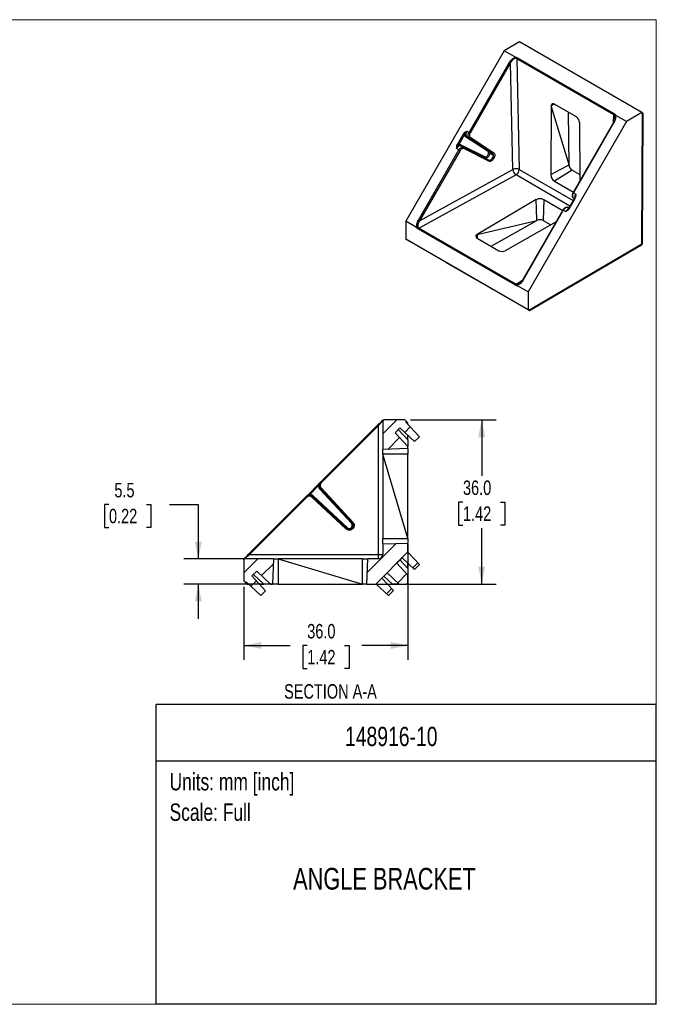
# Model space of a CAD drawing. Header units: millimetres. Extents: x 0 to 279, y 0 to 216.
# Tile 2 of 2: x 140 to 279, y 0 to 216. Entities that reach past the tile are written whole.
import ezdxf
from ezdxf.enums import TextEntityAlignment as Align

# ---------------------------------------------------------------- set-up
doc = ezdxf.new("R2010")
doc.units = ezdxf.units.MM
doc.linetypes.add('SLD-Solid', pattern=[0])
doc.layers.add('DIMENSIONS', color=140, linetype='SLD-Solid', lineweight=25)
doc.layers.add('TEXT', color=140, linetype='SLD-Solid', lineweight=25)
doc.layers.add('HATCH', color=6, linetype='SLD-Solid')
doc.layers.add('SLD-DEFPOINTS', color=7, linetype='Continuous')
doc.styles.add('SLDTEXTSTYLE0', font='TXT', dxfattribs={"width": 0.75})
doc.dimstyles.new('SLDDIMSTYLE0', dxfattribs={"dimtxt": 3.175, "dimasz": 3.81, "dimexe": 0, "dimexo": 0.0625, "dimgap": 0.79375, "dimtad": 0, "dimtih": 1, "dimtoh": 1, "dimdec": 1, "dimrnd": 1e-09, "dimzin": 4, "dimdsep": 46, "dimtxsty": 'SLDTEXTSTYLE0', "dimsah": 1, "dimcen": 0.09, "dimadec": 0, "dimazin": 1, "dimtfac": 1, "dimtdec": 1, "dimtofl": 0, "dimtmove": 0, "dimatfit": 3, "dimfxl": 0, "dimfrac": 2, "dimtolj": 1, "dimtzin": 12, "dimarcsym": 0})
doc.dimstyles.new('SLDDIMSTYLE1', dxfattribs={"dimtxt": 3.175, "dimasz": 3.81, "dimexe": 0, "dimexo": 0.0625, "dimgap": 0.79375, "dimtad": 0, "dimtih": 1, "dimtoh": 1, "dimdec": 1, "dimrnd": 1e-09, "dimzin": 12, "dimdsep": 46, "dimtxsty": 'SLDTEXTSTYLE0', "dimsah": 1, "dimcen": 0.09, "dimadec": 0, "dimazin": 3, "dimtfac": 1, "dimtdec": 1, "dimtmove": 0, "dimatfit": 0, "dimfxl": 0, "dimfrac": 2, "dimtolj": 1, "dimtzin": 12, "dimarcsym": 0})

# ---------------------------------------------------------------- blocks, each defined once
blk = doc.blocks.new('Block2')
at = {"color": 7, "linetype": 'SLD-Solid', "lineweight": 18}
for p, q in [((279.4, 215.9), (0, 215.9)), ((279.4, 0), (279.4, 215.9)), ((279.4, 0), (0, 0))]:
    blk.add_line(p, q, dxfattribs=at)
blk = doc.blocks.new('SW_NOTE_0')
at = {"layer": 'TEXT', "color": 0, "insert": (0, 4.91), "char_height": 3.81, "attachment_point": 1, "style": 'SLDTEXTSTYLE0'}
blk.add_mtext('Scale: Full', dxfattribs=at)
blk = doc.blocks.new('SW_NOTE_0_1')
at = {"layer": 'TEXT', "color": 0, "insert": (0, 4.91), "char_height": 3.81, "attachment_point": 1, "style": 'SLDTEXTSTYLE0'}
blk.add_mtext('Units: mm [inch]', dxfattribs=at)
blk = doc.blocks.new('Block1')
at = {"layer": 'TEXT'}
for p, q in [((279.4, 65.76), (169.64, 65.76)), ((169.64, 0), (169.64, 65.76)), ((279.4, 0), (279.4, 65.76)), ((169.64, 53.4), (279.4, 53.4)), ((279.4, 0), (169.64, 0))]:
    blk.add_line(p, q, dxfattribs=at)
for name, p in [('SW_NOTE_0_1', (172.59, 45.8)), ('SW_NOTE_0', (172.59, 39.13))]:
    blk.add_blockref(name, p, dxfattribs=at)
at = {"layer": 'TEXT', "color": 140, "style": 'SLDTEXTSTYLE0', "width": 0.75}
for tag, height, p in [('AUTOATTR0', 4.23, (224.19, 60.76)), ('AUTOATTR1', 4.76, (224.18, 29.81))]:
    blk.add_attdef(tag, text='', height=height, dxfattribs=at).set_placement(p, align=Align.TOP_CENTER)
blk = doc.blocks.new('_D_7')
at = {"layer": 'DIMENSIONS'}
for p, q in [((159.3, 109.61), (158.34, 109.61)), ((158.34, 109.61), (158.34, 104.57)), ((167.51, 109.61), (168.48, 109.61)), ((168.48, 109.61), (168.48, 104.57)), ((172.55, 109.63), (178.9, 109.63)), ((178.9, 109.63), (178.9, 97.65)), ((158.34, 104.57), (159.3, 104.57)), ((168.48, 104.57), (167.51, 104.57)), ((195.14, 97.65), (175.73, 97.65)), ((195.14, 92.15), (175.73, 92.15)), ((178.9, 92.15), (178.9, 84.53))]:
    blk.add_line(p, q, dxfattribs=at)
for points in [[(178.9, 97.65), (179.66, 101.46), (178.14, 101.46)], [(178.9, 92.15), (178.14, 88.34), (179.66, 88.34)]]:
    blk.add_solid(points, dxfattribs=at)
at = {"layer": 'DIMENSIONS', "char_height": 3.175, "attachment_point": 1, "style": 'SLDTEXTSTYLE0'}
for s, insert in [('5.5', (160.48, 114.34)), ('0.22', (159.3, 108.66))]:
    blk.add_mtext(s, dxfattribs=dict(at, insert=insert))
blk = doc.blocks.new('_D_8')
at = {"layer": 'DIMENSIONS'}
for p, q in [((224.91, 100.88), (224.91, 75.51)), ((188.91, 91.58), (188.91, 75.51)), ((188.91, 78.68), (199.05, 78.68)), ((202.8, 78.66), (201.83, 78.66)), ((201.83, 78.66), (201.83, 73.62)), ((211.01, 78.66), (211.98, 78.66)), ((211.98, 78.66), (211.98, 73.62)), ((224.91, 78.68), (214.76, 78.68)), ((201.83, 73.62), (202.8, 73.62)), ((211.98, 73.62), (211.01, 73.62))]:
    blk.add_line(p, q, dxfattribs=at)
for points in [[(188.91, 78.68), (192.72, 77.92), (192.72, 79.44)], [(224.91, 78.68), (221.1, 79.44), (221.1, 77.92)]]:
    blk.add_solid(points, dxfattribs=at)
at = {"layer": 'DIMENSIONS', "char_height": 3.175, "attachment_point": 1, "style": 'SLDTEXTSTYLE0'}
for s, insert in [('36.0', (202.8, 83.4)), ('1.42', (202.8, 77.71))]:
    blk.add_mtext(s, dxfattribs=dict(at, insert=insert))
blk = doc.blocks.new('_D_9')
at = {"layer": 'DIMENSIONS'}
for p, q in [((225.48, 128.15), (244.26, 128.15)), ((241.09, 128.15), (241.09, 115.86)), ((236.98, 110.12), (236.02, 110.12)), ((236.02, 110.12), (236.02, 105.08)), ((245.19, 110.12), (246.16, 110.12)), ((246.16, 110.12), (246.16, 105.08)), ((236.02, 105.08), (236.98, 105.08)), ((241.09, 92.15), (241.09, 104.44)), ((246.16, 105.08), (245.19, 105.08)), ((216.18, 92.15), (244.26, 92.15))]:
    blk.add_line(p, q, dxfattribs=at)
for points in [[(241.09, 128.15), (240.33, 124.34), (241.85, 124.34)], [(241.09, 92.15), (241.85, 95.96), (240.33, 95.96)]]:
    blk.add_solid(points, dxfattribs=at)
at = {"layer": 'DIMENSIONS', "char_height": 3.175, "attachment_point": 1, "style": 'SLDTEXTSTYLE0'}
for s, insert in [('36.0', (236.98, 114.86)), ('1.42', (236.98, 109.18))]:
    blk.add_mtext(s, dxfattribs=dict(at, insert=insert))

msp = doc.modelspace()

# ---------------------------------------------------------------- hatches: boundary and pattern name
at = {"layer": 'HATCH'}
h = msp.add_hatch(dxfattribs=at)
h.set_pattern_fill('ANSI31', color=256, style=0)
edge = h.paths.add_edge_path(flags=0)
edge.add_line((224.91, 122.29), (222.08, 125.32))
edge.add_line((222.08, 125.32), (223.14, 126.38))
edge.add_line((223.14, 126.38), (226.36, 123.38))
edge.add_line((226.36, 123.38), (227.41, 124.43))
edge.add_line((227.41, 124.43), (224.41, 127.65))
edge.add_line((224.41, 127.65), (224.56, 127.8))
edge.add_line((224.56, 127.8), (224.21, 128.15))
edge.add_line((224.21, 128.15), (219.61, 128.15))
edge.add_arc((219.61, 127.95), 0.2, 90, 180)
edge.add_line((219.41, 127.95), (219.41, 121.65))
edge.add_line((219.41, 121.65), (224.91, 121.84))
edge.add_line((224.91, 121.84), (224.91, 122.29))
h = msp.add_hatch(dxfattribs=at)
h.set_pattern_fill('ANSI31', color=256, style=0)
edge = h.paths.add_edge_path(flags=0)
edge.add_line((224.91, 92.65), (224.91, 94.09))
edge.add_line((224.91, 94.09), (222.47, 96.71))
edge.add_line((222.47, 96.71), (223.63, 97.88))
edge.add_line((223.63, 97.88), (226.34, 95.35))
edge.add_line((226.34, 95.35), (227.43, 96.44))
edge.add_line((227.43, 96.44), (224.91, 99.15))
edge.add_line((224.91, 99.15), (224.91, 101.15))
edge.add_line((224.91, 101.15), (219.41, 100.96))
edge.add_line((219.41, 100.96), (219.41, 98.65))
edge.add_arc((218.41, 98.65), 1, 270, 360, ccw=False)
edge.add_line((218.41, 97.65), (216.1, 97.65))
edge.add_line((216.1, 97.65), (215.91, 92.15))
edge.add_line((215.91, 92.15), (217.91, 92.15))
edge.add_line((217.91, 92.15), (220.61, 89.62))
edge.add_line((220.61, 89.62), (221.7, 90.71))
edge.add_line((221.7, 90.71), (219.18, 93.42))
edge.add_line((219.18, 93.42), (220.34, 94.59))
edge.add_line((220.34, 94.59), (222.96, 92.15))
edge.add_line((222.96, 92.15), (224.41, 92.15))
edge.add_arc((224.41, 92.65), 0.5, 270, 360)
h = msp.add_hatch(dxfattribs=at)
h.set_pattern_fill('ANSI31', color=256, style=0)
edge = h.paths.add_edge_path(flags=0)
edge.add_line((189.4, 92.64), (192.62, 89.64))
edge.add_line((192.62, 89.64), (193.68, 90.7))
edge.add_line((193.68, 90.7), (190.67, 93.92))
edge.add_line((190.67, 93.92), (191.73, 94.98))
edge.add_line((191.73, 94.98), (194.77, 92.15))
edge.add_line((194.77, 92.15), (195.21, 92.15))
edge.add_line((195.21, 92.15), (195.41, 97.65))
edge.add_line((195.41, 97.65), (189.11, 97.65))
edge.add_arc((189.11, 97.45), 0.2, 90, 180)
edge.add_line((188.91, 97.45), (188.91, 92.85))
edge.add_line((188.91, 92.85), (189.26, 92.5))
edge.add_line((189.26, 92.5), (189.4, 92.64))

# ---------------------------------------------------------------- linework, layer by layer
for p, q in [((249.41, 211.03), (246, 209.08)), ((276.24, 195.54), (249.41, 211.03)), ((246, 209.08), (224.43, 171.72)), ((248.34, 207.73), (246, 209.08)), ((270.05, 195.03), (248.81, 207.29)), ((248.81, 207.29), (249.33, 183.07)), ((248.96, 207.54), (270.2, 195.27)), ((238.31, 191.18), (247.2, 206.57)), ((247.44, 206.43), (238.55, 191.04)), ((247.93, 183.06), (247.44, 206.43)), ((256.36, 196.98), (256.22, 181.95)), ((257.04, 197.39), (256.36, 196.98)), ((260.25, 184.11), (256.36, 196.98)), ((257.07, 197.38), (261.8, 194.65)), ((260.25, 184.11), (260.14, 195.61)), ((270.02, 193.38), (270.05, 195.03)), ((272.87, 193.57), (270.52, 194.92)), ((276.24, 195.54), (272.87, 193.57)), ((276.23, 166.72), (276.38, 195.46)), ((276.38, 195.46), (276.24, 195.54)), ((276.37, 166.93), (276.53, 195.38)), ((272.87, 193.57), (251.3, 156.21)), ((270.02, 193.39), (261.14, 178)), ((270.1, 193.35), (261.21, 177.96)), ((262.51, 193.42), (262.62, 180.58)), ((235.76, 188.56), (237.08, 190.85)), ((237.32, 190.71), (236, 188.42)), ((242.47, 186.98), (237.55, 190.23)), ((238.31, 190.02), (237.79, 190.32)), ((237.79, 190.32), (242.72, 187.06)), ((237.81, 191.46), (238.31, 191.18)), ((243.49, 186.62), (238.31, 190.02)), ((238.55, 190.11), (243.73, 186.71)), ((236.53, 188.47), (241.81, 185.83)), ((236.57, 188.21), (237.09, 187.91)), ((241.86, 185.58), (236.57, 188.21)), ((237.09, 187.91), (242.63, 185.13)), ((227.2, 171.94), (236.09, 187.34)), ((236.33, 187.2), (227.44, 171.8)), ((236.09, 187.34), (235.59, 187.63)), ((242.67, 184.88), (237.14, 187.66)), ((242.72, 187.06), (243.49, 186.62)), ((242.88, 186.68), (243.67, 186.22)), ((241.86, 185.58), (242.63, 185.13)), ((248.62, 181.85), (227.39, 170.18)), ((227.44, 171.8), (247.93, 183.06)), ((260.46, 175.01), (248.62, 181.85)), ((249.33, 183.07), (261.16, 176.24)), ((260.95, 182.89), (257.07, 180.49)), ((260.95, 182.89), (262.61, 181.93)), ((257.07, 180.49), (261.2, 178.1)), ((261.21, 177.96), (261.71, 177.67)), ((261.58, 177.08), (261.47, 176.77)), ((261.58, 177.09), (261.57, 177.05)), ((253.04, 176.44), (240.09, 168.81)), ((254.73, 176.44), (254.59, 171.87)), ((254.73, 176.44), (258.86, 174.05)), ((261.47, 176.77), (260.15, 174.48)), ((261.54, 176.73), (260.22, 174.44)), ((261.17, 176.83), (261.41, 176.66)), ((261.17, 176.83), (261.17, 176.82)), ((261.42, 176.68), (261.17, 176.82)), ((261.17, 176.82), (261.41, 176.66)), ((258.92, 174.16), (250.03, 158.76)), ((258.99, 174.12), (250.1, 158.72)), ((259.49, 173.83), (258.99, 174.12)), ((260.15, 174.48), (259.93, 174.23)), ((259.94, 174.24), (259.97, 174.27)), ((260.21, 174.59), (259.95, 174.72)), ((259.95, 174.72), (259.96, 174.72)), ((259.96, 174.72), (260.2, 174.57)), ((260.21, 174.59), (259.96, 174.72)), ((224.43, 171.72), (224.45, 167.79)), ((226.78, 170.37), (224.43, 171.72)), ((240.09, 168.81), (253.18, 171.87)), ((243.17, 166.21), (253.18, 171.87)), ((257.43, 171.58), (246.25, 165.25)), ((254.59, 171.87), (256.25, 170.91)), ((248.49, 157.67), (227.25, 169.94)), ((227.39, 170.18), (248.63, 157.92)), ((240.09, 168.81), (240.07, 168.01)), ((251.28, 152.31), (224.45, 167.79)), ((224.45, 167.79), (224.6, 167.71)), ((233.41, 162.62), (225.31, 167.3)), ((240.09, 167.99), (244.83, 165.25)), ((251.42, 152.22), (276.23, 166.72)), ((251.56, 152.14), (276.13, 166.5)), ((233.16, 162.76), (243.06, 157.05)), ((233.16, 162.76), (233.41, 162.62)), ((233.41, 162.62), (233.41, 162.62)), ((248.63, 157.92), (250.04, 158.77)), ((243.06, 157.05), (243.31, 156.91)), ((251.42, 152.23), (243.31, 156.91)), ((251.3, 156.21), (248.96, 157.57)), ((251.3, 156.21), (251.28, 152.31)), ((251.28, 152.31), (251.42, 152.22)), ((219.41, 127.95), (219.41, 121.65)), ((224.21, 128.15), (219.61, 128.15)), ((224.56, 127.8), (224.21, 128.15)), ((224.41, 127.65), (224.56, 127.8)), ((224.41, 127.65), (227.41, 124.43)), ((224.91, 127.45), (224.56, 127.8)), ((224.91, 127.12), (224.91, 127.45)), ((205.72, 114.46), (218.29, 127.04)), ((218.43, 126.9), (205.86, 114.33)), ((218.29, 127.04), (218.43, 126.9)), ((218.43, 98.62), (218.43, 126.9)), ((222.08, 125.32), (223.14, 126.38)), ((224.91, 122.29), (222.08, 125.32)), ((222.78, 126.03), (224.91, 123.75)), ((226.36, 123.38), (223.14, 126.38)), ((224.91, 123.75), (224.91, 124.73)), ((226.36, 123.38), (227.41, 124.43)), ((224.91, 121.84), (219.41, 121.65)), ((219.41, 120.65), (219.41, 121.65)), ((224.91, 121.84), (224.91, 122.29)), ((224.91, 121.84), (224.91, 120.65)), ((224.91, 102.15), (219.41, 120.65)), ((219.41, 120.65), (219.41, 102.15)), ((224.91, 102.15), (224.91, 120.65)), ((205.72, 114.46), (205.86, 114.33)), ((203.22, 111.96), (205.09, 113.83)), ((205.23, 113.69), (203.36, 111.82)), ((205.09, 113.83), (205.23, 113.69)), ((205.55, 112.94), (205.7, 113.08)), ((212.51, 105.47), (205.55, 112.94)), ((212.66, 105.61), (205.7, 113.08)), ((205.84, 113.22), (212.8, 105.75)), ((190.02, 98.76), (202.59, 111.33)), ((202.72, 111.19), (190.15, 98.62)), ((202.59, 111.33), (202.72, 111.19)), ((203.22, 111.96), (203.36, 111.82)), ((211.3, 104.25), (203.84, 111.21)), ((204.11, 111.5), (203.98, 111.36)), ((203.98, 111.36), (211.45, 104.39)), ((204.11, 111.5), (211.58, 104.54)), ((211.58, 104.54), (211.45, 104.39)), ((212.51, 105.47), (212.66, 105.61)), ((212.78, 104.28), (212.64, 104.41)), ((212.69, 105.02), (212.89, 105.02)), ((219.41, 100.96), (219.41, 102.15)), ((224.91, 102.15), (224.91, 101.15)), ((219.41, 100.96), (224.91, 101.15)), ((219.41, 100.96), (219.41, 98.65)), ((224.91, 99.15), (224.91, 101.15)), ((188.91, 97.45), (188.91, 92.85)), ((195.41, 97.65), (189.11, 97.65)), ((190.02, 98.76), (190.15, 98.62)), ((190.15, 98.62), (218.43, 98.62)), ((195.41, 97.65), (195.21, 92.15)), ((195.41, 97.65), (196.41, 97.65)), ((196.41, 97.65), (214.91, 92.15)), ((214.9, 97.65), (196.41, 97.65)), ((214.9, 97.65), (216.1, 97.65)), ((215.91, 92.15), (216.1, 97.65)), ((218.41, 97.65), (216.1, 97.65)), ((222.47, 96.71), (223.63, 97.88)), ((223.17, 97.42), (224.91, 95.56)), ((226.34, 95.35), (223.63, 97.88)), ((224.91, 99.15), (227.43, 96.44)), ((224.91, 94.09), (222.47, 96.71)), ((224.91, 95.56), (224.91, 96.69)), ((226.34, 95.35), (227.43, 96.44)), ((188.91, 92.85), (189.26, 92.5)), ((190.67, 93.92), (191.73, 94.98)), ((190.67, 93.92), (193.68, 90.7)), ((193.3, 92.15), (191.03, 94.27)), ((191.73, 94.98), (194.77, 92.15)), ((219.18, 93.42), (220.34, 94.59)), ((219.18, 93.42), (221.7, 90.71)), ((221.49, 92.15), (219.64, 93.88)), ((220.34, 94.59), (222.96, 92.15)), ((224.91, 92.65), (224.91, 94.09)), ((189.26, 92.5), (189.4, 92.64)), ((189.26, 92.5), (189.61, 92.15)), ((192.62, 89.64), (189.4, 92.64)), ((189.61, 92.15), (189.93, 92.15)), ((192.32, 92.15), (193.3, 92.15)), ((192.62, 89.64), (193.68, 90.7)), ((194.77, 92.15), (195.21, 92.15)), ((196.41, 92.15), (195.21, 92.15)), ((196.41, 92.15), (214.91, 92.15)), ((215.91, 92.15), (214.91, 92.15)), ((215.91, 92.15), (217.91, 92.15)), ((220.61, 89.62), (217.91, 92.15)), ((220.36, 92.15), (221.49, 92.15)), ((220.61, 89.62), (221.7, 90.71)), ((222.96, 92.15), (224.41, 92.15))]:
    msp.add_line(p, q)
at = {"flags": 128}
for points in [[(247.2, 206.57), (247.23, 206.56), (247.26, 206.54), (247.29, 206.52), (247.32, 206.5), (247.36, 206.48), (247.39, 206.46), (247.41, 206.45), (247.44, 206.43)], [(270.02, 193.39), (270.03, 193.39), (270.04, 193.39), (270.05, 193.38), (270.07, 193.37), (270.1, 193.35)], [(237.08, 190.85), (237.11, 190.84), (237.14, 190.82), (237.17, 190.8), (237.21, 190.78), (237.24, 190.76), (237.27, 190.74), (237.3, 190.73), (237.32, 190.71)], [(237.81, 191.46), (237.72, 191.29), (237.66, 191.12), (237.62, 190.95), (237.6, 190.78), (237.61, 190.63), (237.65, 190.5), (237.71, 190.4), (237.79, 190.32)], [(238.31, 191.18), (238.34, 191.16), (238.37, 191.14), (238.4, 191.12), (238.43, 191.1), (238.47, 191.08), (238.5, 191.07), (238.52, 191.05), (238.55, 191.04)], [(236.57, 188.21), (236.47, 188.25), (236.35, 188.25), (236.22, 188.21), (236.08, 188.15), (235.95, 188.05), (235.82, 187.93), (235.7, 187.79), (235.59, 187.63)], [(235.76, 188.56), (235.79, 188.55), (235.82, 188.53), (235.85, 188.51), (235.89, 188.49), (235.92, 188.47), (235.95, 188.45), (235.98, 188.44), (236, 188.42)], [(236.09, 187.34), (236.12, 187.32), (236.15, 187.3), (236.19, 187.28), (236.22, 187.26), (236.25, 187.25), (236.28, 187.23), (236.31, 187.21), (236.33, 187.2)], [(241.81, 185.83), (241.92, 185.81), (242.05, 185.83), (242.18, 185.91), (242.32, 186.02), (242.43, 186.17), (242.52, 186.34), (242.58, 186.51), (242.6, 186.68)], [(242.88, 186.68), (242.86, 186.51), (242.81, 186.33), (242.74, 186.15), (242.63, 185.98), (242.51, 185.82), (242.38, 185.7), (242.24, 185.61), (242.1, 185.56), (241.97, 185.54), (241.86, 185.58)], [(243.73, 185.48), (243.71, 185.5), (243.69, 185.51), (243.66, 185.53), (243.62, 185.55), (243.59, 185.57), (243.56, 185.59), (243.53, 185.6), (243.5, 185.62)], [(256.22, 181.95), (258.48, 183.16), (260.25, 184.11)], [(261.14, 178), (261.14, 178), (261.15, 177.99), (261.16, 177.98), (261.18, 177.97), (261.21, 177.96)], [(253.18, 171.87), (253.1, 174.43), (253.04, 176.44)], [(261.15, 176.84), (261.15, 176.84), (261.17, 176.83)], [(261.54, 176.73), (261.52, 176.74), (261.5, 176.76), (261.48, 176.76), (261.47, 176.77), (261.47, 176.77)], [(258.92, 174.16), (258.92, 174.16), (258.93, 174.15), (258.95, 174.14), (258.97, 174.13), (258.99, 174.12)], [(259.92, 174.73), (259.93, 174.73), (259.95, 174.72)], [(260.22, 174.44), (260.2, 174.45), (260.18, 174.47), (260.16, 174.48), (260.15, 174.48), (260.15, 174.48)], [(227.2, 171.94), (227.23, 171.92), (227.26, 171.91), (227.3, 171.89), (227.33, 171.87), (227.36, 171.85), (227.39, 171.83), (227.42, 171.82), (227.44, 171.8)], [(250.03, 158.76), (250.03, 158.76), (250.04, 158.76), (250.06, 158.75), (250.08, 158.74), (250.1, 158.72)], [(224.91, 120.65), (221.83, 120.65), (219.41, 120.65)], [(219.41, 102.15), (222.49, 102.15), (224.91, 102.15)], [(196.41, 97.65), (196.41, 94.57), (196.41, 92.15)], [(214.91, 92.15), (214.9, 95.23), (214.9, 97.65)]]:
    msp.add_lwpolyline(points, dxfattribs=at)
for centre, radius, start, end in [((249.12, 207.28), 0.307, 122.6055, 177.3945), ((256.79, 197.05), 0.437, 50.7967, 189.214), ((260.97, 193.35), 1.54, 2.6055, 57.3945), ((270.36, 195.02), 0.307, 122.6055, 177.3945), ((237.91, 190.7), 0.591, 178.3193, 231.9649), ((237.72, 190.15), 0.189, 66.4065, 153.7278), ((238.38, 190.19), 0.188, 247.3418, 334.1989), ((236.31, 187.92), 0.591, 68.0234, 121.6778), ((236.69, 188.36), 0.189, 146.2708, 233.599), ((236.98, 187.76), 0.188, 325.7996, 52.6641), ((241.97, 185.73), 0.189, 146.2708, 233.599), ((242.64, 186.89), 0.189, 66.4065, 153.7278), ((242.26, 186.71), 0.34, 354.8756, 51.1525), ((242.74, 186.41), 0.307, 62.6097, 117.3903), ((242.44, 186.72), 0.443, 354.8756, 51.1525), ((243.56, 186.79), 0.188, 247.3418, 334.1989), ((242.51, 184.98), 0.188, 325.7996, 52.6641), ((261.78, 184.18), 1.54, 182.6055, 237.3945), ((248.64, 181.65), 1.58, 64.1347, 116.7127), ((249.5, 183.15), 1.58, 183.2832, 235.8697), ((247.79, 183.14), 1.54, 302.6055, 357.3945), ((258.05, 182.03), 1.83, 182.5741, 237.397), ((262.88, 176.94), 1.37, 148.2837, 182.0161), ((253.88, 174.81), 1.83, 62.6072, 117.4217), ((260.68, 173.2), 1.34, 117.282, 152.0919), ((253.88, 170.5), 1.54, 62.6097, 117.3903), ((227.55, 169.92), 0.307, 122.6055, 177.3945), ((240.25, 168.4), 0.437, 110.7834, 249.2166), ((275.87, 166.93), 0.5, 300.3044, 359.6929), ((275.98, 166.7), 0.251, 305.7092, 5.1724), ((276.12, 166.95), 0.251, 294.8232, 354.2873), ((245.54, 166.62), 1.54, 242.6097, 297.3903), ((248.79, 157.66), 0.307, 122.6055, 177.3945), ((219.61, 127.95), 0.2, 90, 180), ((206.43, 113.76), 1.2, 183.1897, 223), ((206.78, 112.13), 1.44, 131.0129, 138.9871), ((203.3, 110.62), 1.2, 47, 86.8103), ((204.92, 110.27), 1.44, 131.0129, 138.9871), ((212.39, 103.31), 1.44, 131.0129, 138.9871), ((212.03, 105.02), 0.66, 227, 0), ((212.03, 105.02), 0.66, 0, 43), ((213.75, 104.66), 1.44, 131.0129, 138.9871), ((189.11, 97.45), 0.2, 90, 180), ((218.41, 98.65), 1, 270, 0), ((208.62, 98.38), 9.81, 355.7015, 1.3997), ((218.67, 108.43), 9.81, 268.6003, 274.2985), ((224.41, 92.65), 0.5, 270, 0)]:
    msp.add_arc(centre, radius, start, end)
for points, knots in [([(247.2, 206.57), (247.35, 206.83), (247.55, 207.09), (247.89, 207.37), (248, 207.44), (248.23, 207.55), (248.34, 207.58), (248.43, 207.6)], [0, 0, 0, 0, 0.5, 0.5, 0.75, 0.75, 1, 1, 1, 1]), ([(248.44, 207.43), (248.42, 207.42), (248.37, 207.41), (248.3, 207.38), (248.22, 207.34), (248.14, 207.29), (248.06, 207.24), (247.98, 207.17), (247.89, 207.08), (247.77, 206.95), (247.65, 206.8), (247.54, 206.63), (247.47, 206.5), (247.44, 206.43)], [0, 0, 0, 0, 0.054634, 0.112506, 0.173805, 0.238685, 0.30728, 0.3797, 0.456042, 0.582246, 0.72625, 0.845638, 1, 1, 1, 1]), ([(248.34, 207.73), (248.46, 207.71), (248.57, 207.69), (248.78, 207.62), (248.87, 207.58), (248.96, 207.54)], [0, 0, 0, 0, 0.5, 0.5, 1, 1, 1, 1]), ([(248.43, 207.6), (248.44, 207.6), (248.44, 207.62), (248.43, 207.64), (248.42, 207.66), (248.4, 207.68), (248.38, 207.7), (248.36, 207.72), (248.34, 207.73)], [0, 0, 0, 0, 0.105429, 0.220192, 0.350357, 0.50013, 0.734426, 1, 1, 1, 1]), ([(248.44, 207.43), (248.44, 207.44), (248.43, 207.47), (248.43, 207.5), (248.43, 207.54), (248.43, 207.57), (248.43, 207.59), (248.43, 207.6)], [0, 0, 0, 0, 0.238088, 0.4604, 0.662809, 0.842943, 1, 1, 1, 1]), ([(270.37, 194.94), (270.41, 194.84), (270.43, 194.73), (270.45, 194.49), (270.44, 194.35), (270.37, 193.92), (270.25, 193.61), (270.1, 193.35)], [0, 0, 0, 0, 0.25, 0.25, 0.5, 0.5, 1, 1, 1, 1]), ([(270.2, 195.27), (270.28, 195.23), (270.35, 195.17), (270.46, 195.05), (270.5, 194.99), (270.52, 194.92)], [0, 0, 0, 0, 0.5, 0.5, 1, 1, 1, 1]), ([(270.29, 194.82), (270.29, 194.83), (270.3, 194.85), (270.31, 194.88), (270.34, 194.91), (270.36, 194.93), (270.37, 194.94)], [0, 0, 0, 0, 0.242341, 0.499911, 0.742502, 1, 1, 1, 1]), ([(270.32, 194.2), (270.33, 194.31), (270.36, 194.52), (270.31, 194.72), (270.29, 194.82)], [0, 0, 0, 0, 0.516339, 1, 1, 1, 1]), ([(270.34, 194.44), (270.34, 194.37), (270.34, 194.29), (270.32, 194.21), (270.32, 194.21)], [0, 0, 0, 0, 0.951343, 1, 1, 1, 1]), ([(270.52, 194.92), (270.51, 194.93), (270.49, 194.94), (270.45, 194.95), (270.41, 194.96), (270.38, 194.94), (270.37, 194.94)], [0, 0, 0, 0, 0.26168, 0.499496, 0.778612, 1, 1, 1, 1]), ([(276.38, 195.46), (276.43, 195.43), (276.51, 195.39), (276.52, 195.38), (276.52, 195.38)], [0, 0, 0, 0, 0.56755, 1, 1, 1, 1]), ([(270.32, 194.21), (270.31, 194.13), (270.27, 193.95), (270.17, 193.67), (270.08, 193.49), (270.02, 193.39)], [0, 0, 0, 0, 0.291517, 0.630958, 1, 1, 1, 1]), ([(237.08, 190.85), (237.16, 191), (237.28, 191.11), (237.54, 191.31), (237.67, 191.39), (237.81, 191.46)], [0, 0, 0, 0, 0.5, 0.5, 1, 1, 1, 1]), ([(237.81, 191.46), (237.78, 191.43), (237.73, 191.38), (237.66, 191.3), (237.61, 191.23), (237.56, 191.16), (237.5, 191.08), (237.44, 190.97), (237.37, 190.84), (237.34, 190.75), (237.32, 190.71)], [0, 0, 0, 0, 0.1279942, 0.2419091, 0.3419386, 0.4280178, 0.4999168, 0.6884355, 0.8554779, 1, 1, 1, 1]), ([(238.31, 190.02), (238.29, 190.03), (238.26, 190.06), (238.22, 190.1), (238.19, 190.15), (238.16, 190.21), (238.14, 190.27), (238.12, 190.33), (238.11, 190.4), (238.11, 190.47), (238.11, 190.54), (238.11, 190.61), (238.12, 190.68), (238.14, 190.75), (238.15, 190.81), (238.17, 190.88), (238.2, 190.94), (238.22, 191.01), (238.25, 191.06), (238.28, 191.12), (238.3, 191.16), (238.31, 191.18)], [0, 0, 0, 0, 0.065475, 0.129523, 0.192144, 0.253337, 0.313104, 0.371443, 0.428355, 0.48384, 0.537899, 0.590529, 0.641733, 0.69151, 0.73986, 0.786784, 0.83228, 0.87635, 0.918993, 0.96021, 1, 1, 1, 1]), ([(238.55, 191.04), (238.5, 190.96), (238.46, 190.87), (238.4, 190.68), (238.39, 190.58), (238.39, 190.4), (238.4, 190.32), (238.46, 190.19), (238.5, 190.14), (238.55, 190.11)], [0, 0, 0, 0, 0.25, 0.25, 0.5, 0.5, 0.75, 0.75, 1, 1, 1, 1]), ([(235.59, 187.63), (235.59, 187.78), (235.59, 187.94), (235.63, 188.26), (235.67, 188.42), (235.76, 188.56)], [0, 0, 0, 0, 0.5, 0.5, 1, 1, 1, 1]), ([(235.59, 187.63), (235.64, 187.79), (235.71, 187.95), (235.84, 188.22), (235.92, 188.33), (236, 188.42)], [0, 0, 0, 0, 0.5, 0.5, 1, 1, 1, 1]), ([(236.09, 187.34), (236.11, 187.37), (236.14, 187.42), (236.2, 187.51), (236.27, 187.59), (236.35, 187.67), (236.43, 187.74), (236.52, 187.81), (236.61, 187.87), (236.71, 187.92), (236.81, 187.95), (236.91, 187.96), (237.01, 187.95), (237.06, 187.93), (237.09, 187.91)], [0, 0, 0, 0, 0.063673, 0.13092, 0.201743, 0.27614, 0.354112, 0.435659, 0.520781, 0.609478, 0.701748, 0.797592, 0.89701, 1, 1, 1, 1]), ([(237.14, 187.66), (237.08, 187.68), (237.02, 187.7), (236.88, 187.68), (236.8, 187.66), (236.65, 187.57), (236.57, 187.51), (236.44, 187.36), (236.38, 187.28), (236.33, 187.2)], [0, 0, 0, 0, 0.25, 0.25, 0.5, 0.5, 0.75, 0.75, 1, 1, 1, 1]), ([(243.5, 185.62), (243.51, 185.65), (243.54, 185.7), (243.58, 185.79), (243.61, 185.87), (243.64, 185.96), (243.66, 186.05), (243.67, 186.14), (243.67, 186.2), (243.67, 186.22)], [0, 0, 0, 0, 0.136133, 0.274503, 0.415113, 0.557965, 0.703062, 0.850406, 1, 1, 1, 1]), ([(243.73, 186.71), (243.79, 186.67), (243.85, 186.61), (243.92, 186.44), (243.95, 186.33), (243.95, 186.09), (243.93, 185.96), (243.85, 185.71), (243.8, 185.59), (243.73, 185.48)], [0, 0, 0, 0, 0.25, 0.25, 0.5, 0.5, 0.75, 0.75, 1, 1, 1, 1]), ([(242.63, 185.13), (242.64, 185.12), (242.68, 185.11), (242.74, 185.1), (242.8, 185.09), (242.86, 185.1), (242.92, 185.11), (242.98, 185.13), (243.04, 185.16), (243.1, 185.2), (243.16, 185.23), (243.21, 185.28), (243.26, 185.32), (243.31, 185.37), (243.35, 185.42), (243.39, 185.47), (243.43, 185.52), (243.47, 185.57), (243.49, 185.6), (243.5, 185.62)], [0, 0, 0, 0, 0.073101, 0.144417, 0.213947, 0.281692, 0.347652, 0.411827, 0.474217, 0.534822, 0.593643, 0.65068, 0.705932, 0.7594, 0.811086, 0.860988, 0.909107, 0.955444, 1, 1, 1, 1]), ([(243.73, 185.48), (243.67, 185.38), (243.6, 185.27), (243.42, 185.08), (243.31, 184.99), (243.11, 184.88), (243, 184.84), (242.82, 184.83), (242.73, 184.84), (242.67, 184.88)], [0, 0, 0, 0, 0.25, 0.25, 0.5, 0.5, 0.75, 0.75, 1, 1, 1, 1]), ([(261.14, 178), (261.1, 177.93), (261.04, 177.81), (260.97, 177.62), (260.94, 177.43), (260.94, 177.22), (260.99, 177), (261.09, 176.89), (261.15, 176.84)], [0, 0, 0, 0, 0.146, 0.286357, 0.421046, 0.549938, 0.788136, 1, 1, 1, 1]), ([(261.21, 177.96), (261.19, 177.93), (261.16, 177.87), (261.12, 177.78), (261.08, 177.68), (261.04, 177.57), (261.02, 177.47), (261, 177.36), (260.99, 177.25), (261, 177.14), (261.02, 177.04), (261.05, 176.95), (261.1, 176.88), (261.15, 176.84), (261.17, 176.82)], [0, 0, 0, 0, 0.0636728, 0.1309202, 0.2017425, 0.2761399, 0.3541122, 0.4356595, 0.5207814, 0.6094778, 0.7017483, 0.7975925, 0.8970099, 1, 1, 1, 1]), ([(261.71, 177.67), (261.71, 177.51), (261.71, 177.35), (261.67, 177.04), (261.63, 176.87), (261.54, 176.73)], [0, 0, 0, 0, 0.5, 0.5, 1, 1, 1, 1]), ([(261.71, 177.67), (261.68, 177.57), (261.64, 177.41), (261.6, 177.21), (261.58, 177.12), (261.58, 177.09)], [0, 0, 0, 0, 0.5077174, 0.8632334, 1, 1, 1, 1]), ([(259.92, 174.73), (259.86, 174.75), (259.71, 174.79), (259.49, 174.72), (259.31, 174.61), (259.17, 174.49), (259.03, 174.34), (258.96, 174.22), (258.92, 174.16)], [0, 0, 0, 0, 0.211863, 0.450062, 0.578955, 0.713644, 0.854001, 1, 1, 1, 1]), ([(259.96, 174.72), (259.94, 174.72), (259.91, 174.74), (259.85, 174.75), (259.79, 174.75), (259.73, 174.74), (259.67, 174.73), (259.61, 174.71), (259.55, 174.69), (259.49, 174.65), (259.43, 174.62), (259.38, 174.58), (259.33, 174.53), (259.27, 174.48), (259.23, 174.43), (259.18, 174.38), (259.14, 174.33), (259.1, 174.28), (259.06, 174.22), (259.02, 174.17), (259, 174.13), (258.99, 174.12)], [0, 0, 0, 0, 0.065475, 0.129523, 0.192144, 0.253337, 0.313104, 0.371443, 0.428355, 0.48384, 0.537899, 0.590529, 0.641733, 0.69151, 0.73986, 0.786784, 0.83228, 0.87635, 0.918993, 0.96021, 1, 1, 1, 1]), ([(260.22, 174.44), (260.14, 174.29), (260.02, 174.18), (259.76, 173.99), (259.63, 173.91), (259.49, 173.83)], [0, 0, 0, 0, 0.5, 0.5, 1, 1, 1, 1]), ([(259.49, 173.83), (259.61, 173.94), (259.75, 174.08), (259.9, 174.21), (259.94, 174.24)], [0, 0, 0, 0, 0.775404, 1, 1, 1, 1]), ([(226.93, 170.36), (226.9, 170.45), (226.87, 170.56), (226.85, 170.81), (226.86, 170.94), (226.93, 171.37), (227.05, 171.68), (227.2, 171.94)], [0, 0, 0, 0, 0.25, 0.25, 0.5, 0.5, 1, 1, 1, 1]), ([(227.44, 171.8), (227.41, 171.76), (227.36, 171.67), (227.29, 171.55), (227.22, 171.41), (227.16, 171.25), (227.1, 171.06), (227.06, 170.89), (227.05, 170.72), (227.05, 170.57), (227.07, 170.48), (227.08, 170.44)], [0, 0, 0, 0, 0.106804, 0.198087, 0.273852, 0.417829, 0.54411, 0.675088, 0.794283, 0.902312, 1, 1, 1, 1]), ([(227.25, 169.94), (227.17, 169.98), (227.08, 170.05), (226.92, 170.19), (226.85, 170.28), (226.78, 170.37)], [0, 0, 0, 0, 0.5, 0.5, 1, 1, 1, 1]), ([(226.78, 170.37), (226.79, 170.36), (226.81, 170.35), (226.85, 170.34), (226.89, 170.34), (226.92, 170.35), (226.93, 170.36)], [0, 0, 0, 0, 0.26168, 0.499496, 0.778612, 1, 1, 1, 1]), ([(226.93, 170.36), (226.94, 170.36), (226.96, 170.38), (227, 170.4), (227.04, 170.42), (227.07, 170.43), (227.08, 170.44)], [0, 0, 0, 0, 0.199987, 0.435797, 0.704725, 1, 1, 1, 1]), ([(224.6, 167.71), (224.64, 167.69), (224.69, 167.65), (224.82, 167.58), (224.88, 167.54), (225.02, 167.46), (225.09, 167.43), (225.21, 167.36), (225.26, 167.33), (225.31, 167.3)], [0, 0, 0, 0, 0.25, 0.25, 0.5, 0.5, 0.75, 0.75, 1, 1, 1, 1]), ([(248.96, 157.57), (248.89, 157.55), (248.81, 157.56), (248.65, 157.59), (248.57, 157.63), (248.49, 157.67)], [0, 0, 0, 0, 0.5, 0.5, 1, 1, 1, 1]), ([(250.1, 158.72), (249.95, 158.46), (249.75, 158.2), (249.41, 157.92), (249.3, 157.85), (249.07, 157.74), (248.97, 157.71), (248.87, 157.69)], [0, 0, 0, 0, 0.5, 0.5, 0.75, 0.75, 1, 1, 1, 1]), ([(248.87, 157.69), (248.87, 157.71), (248.87, 157.74), (248.89, 157.79), (248.92, 157.81), (248.93, 157.82)], [0, 0, 0, 0, 0.22877, 0.571574, 1, 1, 1, 1]), ([(248.87, 157.69), (248.87, 157.69), (248.87, 157.67), (248.87, 157.65), (248.88, 157.63), (248.9, 157.61), (248.92, 157.59), (248.94, 157.57), (248.96, 157.57)], [0, 0, 0, 0, 0.105429, 0.220192, 0.350357, 0.50013, 0.734426, 1, 1, 1, 1]), ([(248.93, 157.82), (249.03, 157.85), (249.15, 157.88), (249.26, 157.95), (249.28, 157.97)], [0, 0, 0, 0, 0.773582, 1, 1, 1, 1]), ([(250.03, 158.76), (249.97, 158.67), (249.86, 158.49), (249.67, 158.27), (249.48, 158.09), (249.34, 158), (249.28, 157.96)], [0, 0, 0, 0, 0.287621, 0.552186, 0.790144, 1, 1, 1, 1]), ([(251.42, 152.23), (251.46, 152.2), (251.5, 152.18), (251.55, 152.15), (251.57, 152.14), (251.57, 152.14), (251.55, 152.15), (251.5, 152.18), (251.46, 152.2), (251.42, 152.22)], [0, 0, 0, 0, 0.25, 0.25, 0.5, 0.5, 0.75, 0.75, 1, 1, 1, 1]), ([(218.29, 127.04), (218.51, 127.25), (218.74, 127.48), (219.03, 127.77), (219.11, 127.85), (219.26, 128), (219.32, 128.06), (219.36, 128.1)], [0, 0, 0, 0, 0.5, 0.5, 0.75, 0.75, 1, 1, 1, 1]), ([(219.31, 127.95), (219.3, 127.94), (219.27, 127.91), (219.23, 127.86), (219.19, 127.81), (219.14, 127.75), (219.08, 127.68), (219.02, 127.6), (218.93, 127.5), (218.83, 127.38), (218.7, 127.23), (218.57, 127.07), (218.48, 126.96), (218.43, 126.9)], [0, 0, 0, 0, 0.054634, 0.112506, 0.173805, 0.238685, 0.30728, 0.3797, 0.456042, 0.582246, 0.72625, 0.845638, 1, 1, 1, 1]), ([(219.31, 127.95), (219.31, 127.96), (219.31, 127.99), (219.31, 128.03), (219.33, 128.06), (219.34, 128.08), (219.35, 128.1), (219.36, 128.1)], [0, 0, 0, 0, 0.238088, 0.4604, 0.662809, 0.842943, 1, 1, 1, 1]), ([(219.4, 127.95), (219.39, 127.95), (219.39, 127.95), (219.34, 127.95), (219.31, 127.95)], [0, 0, 0, 0, 0.407118, 1, 1, 1, 1]), ([(219.36, 128.1), (219.36, 128.11), (219.37, 128.11), (219.38, 128.13), (219.39, 128.13), (219.4, 128.14), (219.4, 128.15), (219.4, 128.15), (219.41, 128.15)], [0, 0, 0, 0, 0.105429, 0.220192, 0.350357, 0.50013, 0.734426, 1, 1, 1, 1]), ([(219.41, 128.15), (219.47, 128.15), (219.52, 128.15), (219.59, 128.15), (219.61, 128.15), (219.61, 128.15)], [0, 0, 0, 0, 0.5, 0.5, 1, 1, 1, 1]), ([(224.91, 123.75), (224.91, 123.58), (224.91, 123.39), (224.91, 123.03), (224.91, 122.86), (224.91, 122.57), (224.91, 122.46), (224.91, 122.32), (224.91, 122.29), (224.91, 122.29)], [0, 0, 0, 0, 0.25, 0.25, 0.5, 0.5, 0.75, 0.75, 1, 1, 1, 1]), ([(205.09, 113.83), (205.21, 113.95), (205.32, 114.07), (205.53, 114.27), (205.63, 114.37), (205.72, 114.46)], [0, 0, 0, 0, 0.5, 0.5, 1, 1, 1, 1]), ([(205.72, 114.46), (205.69, 114.44), (205.64, 114.38), (205.58, 114.3), (205.52, 114.23), (205.48, 114.16), (205.43, 114.07), (205.36, 113.96), (205.29, 113.82), (205.25, 113.73), (205.23, 113.69)], [0, 0, 0, 0, 0.1279942, 0.2419091, 0.3419386, 0.4280178, 0.4999168, 0.6884355, 0.8554779, 1, 1, 1, 1]), ([(205.7, 113.08), (205.68, 113.1), (205.63, 113.15), (205.58, 113.23), (205.53, 113.32), (205.49, 113.4), (205.46, 113.49), (205.44, 113.58), (205.43, 113.66), (205.43, 113.75), (205.43, 113.83), (205.44, 113.91), (205.46, 113.99), (205.48, 114.06), (205.5, 114.13), (205.53, 114.2), (205.56, 114.26), (205.6, 114.32), (205.64, 114.37), (205.68, 114.42), (205.71, 114.45), (205.72, 114.46)], [0, 0, 0, 0, 0.065475, 0.129523, 0.192144, 0.253337, 0.313104, 0.371443, 0.428355, 0.48384, 0.537899, 0.590529, 0.641733, 0.69151, 0.73986, 0.786784, 0.83228, 0.87635, 0.918993, 0.96021, 1, 1, 1, 1]), ([(205.86, 114.33), (205.79, 114.26), (205.73, 114.18), (205.65, 113.99), (205.63, 113.88), (205.62, 113.67), (205.64, 113.56), (205.72, 113.37), (205.78, 113.28), (205.84, 113.22)], [0, 0, 0, 0, 0.25, 0.25, 0.5, 0.5, 0.75, 0.75, 1, 1, 1, 1]), ([(202.59, 111.33), (202.68, 111.43), (202.78, 111.52), (202.99, 111.73), (203.1, 111.84), (203.22, 111.96)], [0, 0, 0, 0, 0.5, 0.5, 1, 1, 1, 1]), ([(202.59, 111.33), (202.71, 111.45), (202.85, 111.55), (203.12, 111.71), (203.25, 111.77), (203.36, 111.82)], [0, 0, 0, 0, 0.5, 0.5, 1, 1, 1, 1]), ([(202.59, 111.33), (202.61, 111.35), (202.66, 111.4), (202.74, 111.46), (202.84, 111.52), (202.94, 111.56), (203.06, 111.6), (203.18, 111.62), (203.31, 111.63), (203.45, 111.62), (203.59, 111.58), (203.72, 111.53), (203.86, 111.46), (203.94, 111.39), (203.98, 111.36)], [0, 0, 0, 0, 0.063673, 0.13092, 0.201743, 0.27614, 0.354112, 0.435659, 0.520781, 0.609478, 0.701748, 0.797592, 0.89701, 1, 1, 1, 1]), ([(203.84, 111.21), (203.77, 111.28), (203.68, 111.33), (203.49, 111.41), (203.38, 111.43), (203.17, 111.43), (203.06, 111.4), (202.87, 111.32), (202.79, 111.26), (202.72, 111.19)], [0, 0, 0, 0, 0.25, 0.25, 0.5, 0.5, 0.75, 0.75, 1, 1, 1, 1]), ([(212.78, 104.28), (212.69, 104.19), (212.58, 104.11), (212.33, 104), (212.19, 103.97), (211.9, 103.96), (211.76, 103.99), (211.51, 104.09), (211.39, 104.17), (211.3, 104.25)], [0, 0, 0, 0, 0.25, 0.25, 0.5, 0.5, 0.75, 0.75, 1, 1, 1, 1]), ([(211.45, 104.39), (211.47, 104.37), (211.52, 104.33), (211.6, 104.28), (211.68, 104.24), (211.76, 104.2), (211.85, 104.18), (211.93, 104.17), (212.01, 104.16), (212.09, 104.16), (212.17, 104.17), (212.24, 104.19), (212.31, 104.21), (212.38, 104.23), (212.44, 104.26), (212.5, 104.3), (212.55, 104.33), (212.6, 104.37), (212.63, 104.4), (212.64, 104.41)], [0, 0, 0, 0, 0.073101, 0.144417, 0.213947, 0.281692, 0.347652, 0.411827, 0.474217, 0.534822, 0.593643, 0.65068, 0.705932, 0.7594, 0.811086, 0.860988, 0.909107, 0.955444, 1, 1, 1, 1]), ([(212.64, 104.41), (212.66, 104.44), (212.7, 104.48), (212.76, 104.56), (212.8, 104.64), (212.84, 104.73), (212.87, 104.82), (212.89, 104.92), (212.89, 104.99), (212.89, 105.02)], [0, 0, 0, 0, 0.136133, 0.274503, 0.415113, 0.557965, 0.703062, 0.850406, 1, 1, 1, 1]), ([(212.8, 105.75), (212.89, 105.66), (212.96, 105.55), (213.06, 105.29), (213.09, 105.15), (213.08, 104.86), (213.05, 104.72), (212.94, 104.47), (212.86, 104.36), (212.78, 104.28)], [0, 0, 0, 0, 0.25, 0.25, 0.5, 0.5, 0.75, 0.75, 1, 1, 1, 1]), ([(188.91, 97.65), (188.91, 97.65), (188.91, 97.65), (188.91, 97.66), (188.92, 97.67), (188.94, 97.69), (188.95, 97.69)], [0, 0, 0, 0, 0.26168, 0.499496, 0.778612, 1, 1, 1, 1]), ([(188.91, 97.45), (188.91, 97.45), (188.91, 97.47), (188.91, 97.53), (188.91, 97.58), (188.91, 97.65)], [0, 0, 0, 0, 0.5, 0.5, 1, 1, 1, 1]), ([(188.95, 97.69), (188.99, 97.74), (189.05, 97.8), (189.2, 97.94), (189.28, 98.03), (189.57, 98.32), (189.8, 98.55), (190.02, 98.76)], [0, 0, 0, 0, 0.25, 0.25, 0.5, 0.5, 1, 1, 1, 1]), ([(188.95, 97.69), (188.96, 97.7), (188.98, 97.72), (189.01, 97.73), (189.05, 97.75), (189.09, 97.75), (189.1, 97.75)], [0, 0, 0, 0, 0.199987, 0.435797, 0.704725, 1, 1, 1, 1]), ([(190.15, 98.62), (190.11, 98.59), (190.03, 98.52), (189.93, 98.44), (189.81, 98.34), (189.68, 98.23), (189.53, 98.1), (189.4, 97.99), (189.28, 97.89), (189.18, 97.81), (189.13, 97.77), (189.1, 97.75)], [0, 0, 0, 0, 0.106804, 0.198087, 0.273852, 0.417829, 0.54411, 0.675088, 0.794283, 0.902312, 1, 1, 1, 1]), ([(189.1, 97.75), (189.1, 97.72), (189.1, 97.67), (189.1, 97.66), (189.1, 97.66)], [0, 0, 0, 0, 0.592882, 1, 1, 1, 1]), ([(224.91, 95.56), (224.91, 95.38), (224.91, 95.2), (224.91, 94.84), (224.91, 94.66), (224.91, 94.38), (224.91, 94.27), (224.91, 94.12), (224.91, 94.09), (224.91, 94.09)], [0, 0, 0, 0, 0.25, 0.25, 0.5, 0.5, 0.75, 0.75, 1, 1, 1, 1]), ([(194.77, 92.15), (194.77, 92.15), (194.74, 92.15), (194.59, 92.15), (194.48, 92.15), (194.19, 92.15), (194.02, 92.15), (193.66, 92.15), (193.47, 92.15), (193.3, 92.15)], [0, 0, 0, 0, 0.25, 0.25, 0.5, 0.5, 0.75, 0.75, 1, 1, 1, 1]), ([(222.96, 92.15), (222.96, 92.15), (222.93, 92.15), (222.79, 92.15), (222.67, 92.15), (222.39, 92.15), (222.21, 92.15), (221.85, 92.15), (221.67, 92.15), (221.49, 92.15)], [0, 0, 0, 0, 0.25, 0.25, 0.5, 0.5, 0.75, 0.75, 1, 1, 1, 1])]:
    msp.add_open_spline(points, degree=3, knots=knots)
for points in [[(248.81, 207.29), (248.71, 207.35), (248.58, 207.4), (248.44, 207.43)], [(270.29, 194.82), (270.24, 194.9), (270.16, 194.97), (270.05, 195.03)], [(243.67, 186.22), (243.66, 186.4), (243.6, 186.55), (243.49, 186.62)], [(227.08, 170.44), (227.18, 170.33), (227.28, 170.24), (227.39, 170.18)], [(248.63, 157.92), (248.73, 157.86), (248.84, 157.83), (248.93, 157.82)], [(212.89, 105.02), (212.89, 105.24), (212.81, 105.45), (212.66, 105.61)]]:
    msp.add_open_spline(points, degree=3)

# ---------------------------------------------------------------- block references
at = {"layer": 'SLD-DEFPOINTS'}
msp.add_blockref('Block2', (0, 0), dxfattribs=at)
ref = msp.add_blockref('Block1', (0, 0), dxfattribs=at)
ref.add_attrib('AUTOATTR0', '148916-10', dxfattribs={"layer": 'TEXT', "height": 4.233, "style": 'SLDTEXTSTYLE0', "width": 0.75}).set_placement((211.09, 55.35), align=Align.BOTTOM_LEFT)
ref.add_attrib('AUTOATTR1', 'ANGLE BRACKET', dxfattribs={"layer": 'TEXT', "height": 4.7625, "style": 'SLDTEXTSTYLE0', "width": 0.75}).set_placement((199.7, 23.73), align=Align.BOTTOM_LEFT)

# ---------------------------------------------------------------- texts
at = {"layer": 'TEXT', "insert": (207.9, 70.2), "char_height": 3.175, "attachment_point": 2, "style": 'SLDTEXTSTYLE0'}
msp.add_mtext('SECTION A-A', dxfattribs=at)

# ---------------------------------------------------------------- dimensions: what is measured, and where the dimension line sits
at = {"layer": 'DIMENSIONS'}
for base, p1, p2, dimstyle, picture, middle in [((241.09, 128.15), (214.91, 92.15), (224.21, 128.15), 'SLDDIMSTYLE0', '_D_9', (241.09, 110.15)), ((178.9, 97.65), (196.41, 92.15), (196.41, 97.65), 'SLDDIMSTYLE1', '_D_7', (178.9, 109.63))]:
    dim = msp.add_linear_dim(base=base, p1=p1, p2=p2, angle=90, dimstyle=dimstyle, dxfattribs=at)
    dim.commit()
    dim.dimension.update_dxf_attribs({"geometry": picture, "text_midpoint": middle, "dimtype": 160})
dim = msp.add_linear_dim(base=(224.91, 78.68), p1=(188.91, 92.85), p2=(224.91, 102.15), dimstyle='SLDDIMSTYLE0', dxfattribs=at)
dim.commit()
dim.dimension.update_dxf_attribs({"geometry": '_D_8', "text_midpoint": (206.91, 78.68), "dimtype": 160})

doc.saveas('drawing.dxf')
